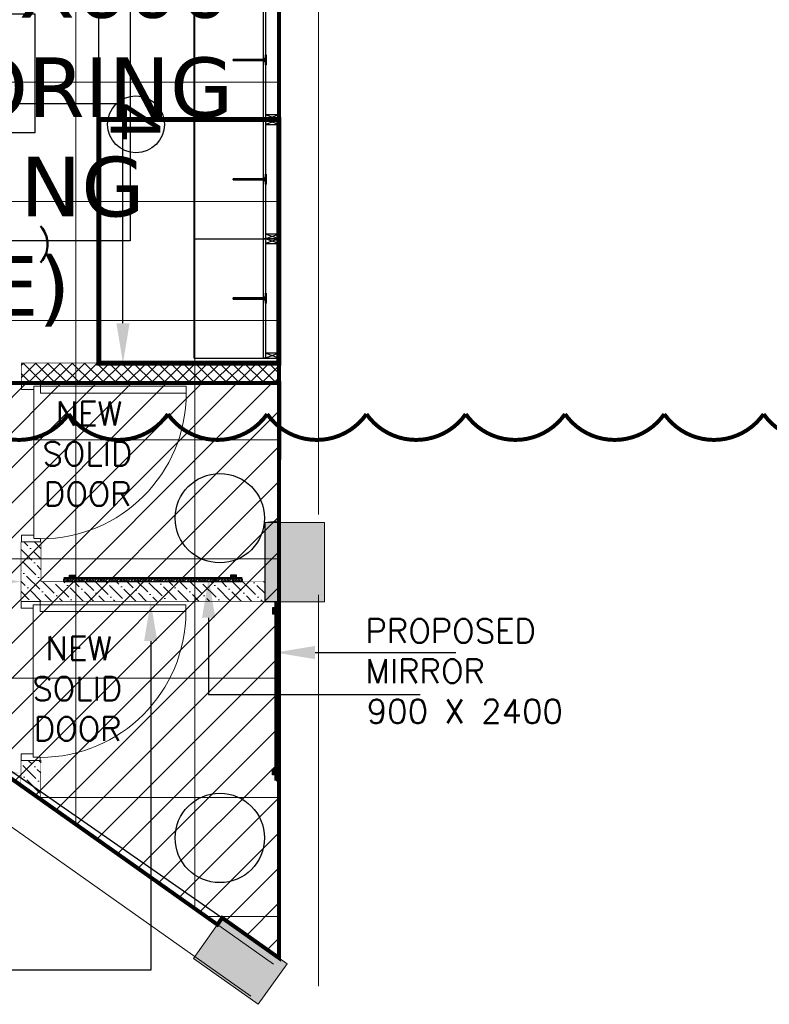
# Model space of a CAD drawing. Header units: millimetres. Extents: x 52937 to 262245, y 6619 to 63681.
# Tile 20 of 56: x 89403 to 93178, y 6662 to 11618. Entities that reach past the tile are written whole.
import ezdxf

# ---------------------------------------------------------------- set-up
doc = ezdxf.new("R2010")
doc.units = ezdxf.units.MM
doc.linetypes.add('CONTINU', pattern=[0])
for name, color, linetype in [('AREA', 8, 'Continuous'), ('ARROWS', 6, 'Continuous'), ('CLOUD-REVISIONS', 8, 'Continuous'), ('RTL-FLOOR-FIXTURE', 8, 'Continuous')]:
    doc.layers.add(name, color=color, linetype=linetype)
for name, color, linetype, lineweight in [('COLUMN', 8, 'Continuous', 0), ('COUNTERS', 8, 'Continuous', 18), ('FALSE-CEILING', 8, 'Continuous', 13), ('FLOORING-WITH-HATCH', 8, 'Continuous', 20), ('HATCH', 8, 'Continuous', 5), ('MIRROR', 8, 'Continuous', 30), ('PARTITION-HATCH', 8, 'Continuous', 30), ('PARTITIONS', 8, 'Continuous', 30), ('SINGLE-DOORS', 8, 'Continuous', 0), ('TEXT', 8, 'Continuous', 5), ('WALLS', 8, 'Continuous', 5)]:
    doc.layers.add(name, color=color, linetype=linetype, lineweight=lineweight)
doc.styles.add('ARIAL', font='romans.shx', dxfattribs={"width": 0.8})
doc.styles.get("Standard").update_dxf_attribs({"font": 'arial.ttf'})
doc.styles.add('VERDANA', font='verdana.ttf')

# ---------------------------------------------------------------- blocks, each defined once
blk = doc.blocks.new('MIRRORS')
at = {"layer": 'MIRROR'}
h = blk.add_hatch(dxfattribs=at)
h.set_pattern_fill('ANSI38', color=256, scale=80)
h.set_pattern_definition([(45, (-273591.302, 192557.234), (-7.0710678, 7.0710678), []), (135, (-273591.302, 192557.234), (-21.21320344, 7.0710678), [25, -15])])
h.paths.add_polyline_path([(0, 32.5), (0, 20.5), (900, 20.5), (900, 32.5)])
h = blk.add_hatch(color=256, dxfattribs=at)
h.dxf.hatch_style = 1
h.paths.add_polyline_path([(30, 0), (60, 0), (60, 12), (30, 12)])
h = blk.add_hatch(color=256, dxfattribs=at)
h.dxf.hatch_style = 1
h.paths.add_polyline_path([(870, 0), (840, 0), (840, 12), (870, 12)])
at = {"layer": 'MIRROR', "ltscale": 0.02, "const_width": 12}
blk.add_lwpolyline([(0, 14.8), (900, 14.8)], dxfattribs=at)
at = {"layer": 'MIRROR'}
for points in [[(0, 32.5), (0, 20.5), (900, 20.5), (900, 32.5)], [(30, 0), (60, 0), (60, 12), (30, 12)], [(870, 0), (840, 0), (840, 12), (870, 12)]]:
    blk.add_lwpolyline(points, close=True, dxfattribs=at)
blk = doc.blocks.new('DOORS-2')
at = {"layer": 'SINGLE-DOORS'}
for p, q in [((733.5, 800), (830.1, 800)), ((733.5, 800), (733.5, 748.5)), ((830.1, 800), (830.1, 766.7)), ((0, 783.4), (733.5, 783.4)), ((0, 783.4), (0, 748.5)), ((0, 748.5), (733.5, 748.5)), ((733.5, 783.4), (768.3, 783.4)), ((768.3, 783.4), (768.3, 766.7)), ((768.3, 766.7), (830.1, 766.7)), ((733.5, 0), (733.5, 16.6)), ((733.5, 16.6), (768.3, 16.6)), ((733.5, 0), (830.1, 0)), ((768.3, 33.3), (830.1, 33.3)), ((768.3, 16.6), (768.3, 33.3)), ((830.1, 0), (830.1, 33.3))]:
    blk.add_line(p, q, dxfattribs=at)
at = {"layer": 'SINGLE-DOORS', "ltscale": 0.09}
blk.add_line((768.3, 766.7), (768.3, 33.3), dxfattribs=at)
at = {"layer": 'SINGLE-DOORS', "ltscale": 0.09, "extrusion": (0, 0, -1)}
blk.add_ellipse((733.5, 748.5), major_axis=(-518.6, 518.6), ratio=1, start_param=3.926991, end_param=5.497787, dxfattribs=at)
blk = doc.blocks.new('4')
at = {"ltscale": 100}
for p, q in [((24, 922.6), (48, 855.6)), ((48, 922.6), (24, 855.6)), ((600, 922.6), (624, 855.6)), ((624, 922.6), (600, 855.6)), ((600, 922.6), (624, 855.6)), ((624, 922.6), (600, 855.6)), ((624, 922.6), (648, 855.6)), ((648, 922.6), (624, 855.6)), ((1200, 922.6), (1224, 855.6)), ((1224, 922.6), (1200, 855.6)), ((1200, 922.6), (1224, 855.6)), ((1224, 922.6), (1200, 855.6)), ((1224, 922.6), (1248, 855.6)), ((1248, 922.6), (1224, 855.6)), ((1800, 922.6), (1824, 855.6)), ((1824, 922.6), (1800, 855.6)), ((1800, 922.6), (1824, 855.6)), ((1824, 922.6), (1800, 855.6)), ((1824, 922.6), (1848, 855.6)), ((1848, 922.6), (1824, 855.6)), ((2400, 922.6), (2424, 855.6)), ((2424, 922.6), (2400, 855.6)), ((2400, 922.6), (2424, 855.6)), ((2424, 922.6), (2400, 855.6))]:
    blk.add_line(p, q, dxfattribs=at)
for p, q in [((0, 755.9), (0, 855.6)), ((24, 755.9), (24, 855.6)), ((624, 755.9), (624, 855.6)), ((1224, 755.9), (1224, 855.6)), ((1224, 755.9), (1224, 855.6)), ((1224, 755.9), (1224, 855.6)), ((1824, 755.9), (1824, 855.6)), ((2424, 755.9), (2424, 855.6)), ((2424, 755.9), (2424, 855.6))]:
    blk.add_line(p, q)
at = {"ltscale": 0.25}
for p, q in [((24, 495.6), (24, 755.9)), ((624, 495.6), (624, 755.9)), ((1224, 495.6), (1224, 755.9)), ((1224, 495.6), (1224, 755.9)), ((1824, 495.6), (1824, 755.9)), ((2424, 495.6), (2424, 755.9)), ((2424, 495.6), (2424, 755.9)), ((624, 495.6), (24, 495.6)), ((1224, 495.6), (624, 495.6)), ((1824, 495.6), (1224, 495.6)), ((2424, 495.6), (1824, 495.6))]:
    blk.add_line(p, q, dxfattribs=at)
at = {"ltscale": 100}
for points in [[(24, 855.6), (48, 855.6), (48, 922.6), (24, 922.6)], [(600, 855.6), (624, 855.6), (624, 922.6), (600, 922.6)], [(600, 855.6), (624, 855.6), (624, 922.6), (600, 922.6)], [(624, 855.6), (648, 855.6), (648, 922.6), (624, 922.6)], [(1200, 855.6), (1224, 855.6), (1224, 922.6), (1200, 922.6)], [(1200, 855.6), (1224, 855.6), (1224, 922.6), (1200, 922.6)], [(1224, 855.6), (1248, 855.6), (1248, 922.6), (1224, 922.6)], [(1800, 855.6), (1824, 855.6), (1824, 922.6), (1800, 922.6)], [(1800, 855.6), (1824, 855.6), (1824, 922.6), (1800, 922.6)], [(1824, 855.6), (1848, 855.6), (1848, 922.6), (1824, 922.6)], [(2400, 855.6), (2424, 855.6), (2424, 922.6), (2400, 922.6)], [(2400, 855.6), (2424, 855.6), (2424, 922.6), (2400, 922.6)], [(24, 855.6), (624, 855.6), (624, 845.6), (24, 845.6)], [(624, 855.6), (1224, 855.6), (1224, 845.6), (624, 845.6)], [(1224, 855.6), (1824, 855.6), (1824, 845.6), (1224, 845.6)], [(1824, 855.6), (2424, 855.6), (2424, 845.6), (1824, 845.6)]]:
    blk.add_lwpolyline(points, close=True, dxfattribs=at)
at = {"ltscale": 5}
for points in [[(348.1, 858.6), (348.1, 855.6), (298.1, 855.6), (298.1, 858.6)], [(299.9, 858.6), (299.9, 855.6), (349.9, 855.6), (349.9, 858.6)], [(321.2, 845.6), (321.2, 691.3), (326.7, 691.3), (326.7, 845.6)], [(326.7, 845.6), (326.7, 691.3), (321.2, 691.3), (321.2, 845.6)], [(948.1, 858.6), (948.1, 855.6), (898.1, 855.6), (898.1, 858.6)], [(899.9, 858.6), (899.9, 855.6), (949.9, 855.6), (949.9, 858.6)], [(921.2, 845.6), (921.2, 691.3), (926.7, 691.3), (926.7, 845.6)], [(926.7, 845.6), (926.7, 691.3), (921.2, 691.3), (921.2, 845.6)], [(1548.1, 858.6), (1548.1, 855.6), (1498.1, 855.6), (1498.1, 858.6)], [(1499.9, 858.6), (1499.9, 855.6), (1549.9, 855.6), (1549.9, 858.6)], [(1521.2, 845.6), (1521.2, 691.3), (1526.7, 691.3), (1526.7, 845.6)], [(1526.7, 845.6), (1526.7, 691.3), (1521.2, 691.3), (1521.2, 845.6)], [(2148.1, 858.6), (2148.1, 855.6), (2098.1, 855.6), (2098.1, 858.6)], [(2099.9, 858.6), (2099.9, 855.6), (2149.9, 855.6), (2149.9, 858.6)], [(2121.2, 845.6), (2121.2, 691.3), (2126.7, 691.3), (2126.7, 845.6)], [(2126.7, 845.6), (2126.7, 691.3), (2121.2, 691.3), (2121.2, 845.6)]]:
    blk.add_lwpolyline(points, close=True, dxfattribs=at)
for points in [[(316.7, 851.2), (315.1, 851.2), (315.1, 850.6), (316.7, 850.6)], [(316.7, 851.2), (315.1, 851.2), (315.1, 850.6), (316.7, 850.6)], [(316.7, 851.2), (316.7, 855.6), (321.4, 855.6), (321.4, 854.2)], [(316.7, 851.2), (316.7, 855.6), (321.4, 855.6), (321.4, 854.2)], [(317.9, 850.6), (316.7, 850.6)], [(317.9, 850.6), (316.7, 850.6)], [(321.4, 850.6), (321.4, 845.6), (317.9, 845.6), (317.9, 850.6)], [(321.4, 850.6), (321.4, 845.6), (317.9, 845.6), (317.9, 850.6)], [(321.4, 854.2), (320.8, 854.2), (320.8, 853.2), (321.4, 853.2)], [(321.4, 854.2), (320.8, 854.2), (320.8, 853.2), (321.4, 853.2)], [(321.4, 852.9), (320.8, 852.9), (320.8, 851.9), (321.4, 851.9)], [(321.4, 852.9), (320.8, 852.9), (320.8, 851.9), (321.4, 851.9)], [(321.4, 851.6), (320.8, 851.6), (320.8, 850.6), (321.4, 850.6)], [(321.4, 851.6), (320.8, 851.6), (320.8, 850.6), (321.4, 850.6)], [(321.4, 853.2), (321.4, 852.9)], [(321.4, 853.2), (321.4, 852.9)], [(321.4, 851.9), (321.4, 851.6)], [(321.4, 851.9), (321.4, 851.6)], [(331.3, 851.2), (331.3, 855.6), (326.6, 855.6), (326.6, 854.2)], [(331.3, 851.2), (331.3, 855.6), (326.6, 855.6), (326.6, 854.2)], [(326.6, 854.2), (327.2, 854.2), (327.2, 853.2), (326.6, 853.2)], [(326.6, 854.2), (327.2, 854.2), (327.2, 853.2), (326.6, 853.2)], [(326.6, 853.2), (326.6, 852.9)], [(326.6, 853.2), (326.6, 852.9)], [(326.6, 852.9), (327.2, 852.9), (327.2, 851.9), (326.6, 851.9)], [(326.6, 852.9), (327.2, 852.9), (327.2, 851.9), (326.6, 851.9)], [(326.6, 851.9), (326.6, 851.6)], [(326.6, 851.9), (326.6, 851.6)], [(326.6, 851.6), (327.2, 851.6), (327.2, 850.6), (326.6, 850.6)], [(326.6, 851.6), (327.2, 851.6), (327.2, 850.6), (326.6, 850.6)], [(326.6, 850.6), (326.6, 845.6), (330.1, 845.6), (330.1, 850.6)], [(326.6, 850.6), (326.6, 845.6), (330.1, 845.6), (330.1, 850.6)], [(330.1, 850.6), (331.3, 850.6)], [(330.1, 850.6), (331.3, 850.6)], [(331.3, 851.2), (332.9, 851.2), (332.9, 850.6), (331.3, 850.6)], [(331.3, 851.2), (332.9, 851.2), (332.9, 850.6), (331.3, 850.6)], [(916.7, 851.2), (915.1, 851.2), (915.1, 850.6), (916.7, 850.6)], [(916.7, 851.2), (915.1, 851.2), (915.1, 850.6), (916.7, 850.6)], [(916.7, 851.2), (916.7, 855.6), (921.4, 855.6), (921.4, 854.2)], [(916.7, 851.2), (916.7, 855.6), (921.4, 855.6), (921.4, 854.2)], [(917.9, 850.6), (916.7, 850.6)], [(917.9, 850.6), (916.7, 850.6)], [(921.4, 850.6), (921.4, 845.6), (917.9, 845.6), (917.9, 850.6)], [(921.4, 850.6), (921.4, 845.6), (917.9, 845.6), (917.9, 850.6)], [(921.4, 854.2), (920.8, 854.2), (920.8, 853.2), (921.4, 853.2)], [(921.4, 854.2), (920.8, 854.2), (920.8, 853.2), (921.4, 853.2)], [(921.4, 852.9), (920.8, 852.9), (920.8, 851.9), (921.4, 851.9)], [(921.4, 852.9), (920.8, 852.9), (920.8, 851.9), (921.4, 851.9)], [(921.4, 851.6), (920.8, 851.6), (920.8, 850.6), (921.4, 850.6)], [(921.4, 851.6), (920.8, 851.6), (920.8, 850.6), (921.4, 850.6)], [(921.4, 853.2), (921.4, 852.9)], [(921.4, 853.2), (921.4, 852.9)], [(921.4, 851.9), (921.4, 851.6)], [(921.4, 851.9), (921.4, 851.6)], [(931.3, 851.2), (931.3, 855.6), (926.6, 855.6), (926.6, 854.2)], [(931.3, 851.2), (931.3, 855.6), (926.6, 855.6), (926.6, 854.2)], [(926.6, 854.2), (927.2, 854.2), (927.2, 853.2), (926.6, 853.2)], [(926.6, 854.2), (927.2, 854.2), (927.2, 853.2), (926.6, 853.2)], [(926.6, 853.2), (926.6, 852.9)], [(926.6, 853.2), (926.6, 852.9)], [(926.6, 852.9), (927.2, 852.9), (927.2, 851.9), (926.6, 851.9)], [(926.6, 852.9), (927.2, 852.9), (927.2, 851.9), (926.6, 851.9)], [(926.6, 851.9), (926.6, 851.6)], [(926.6, 851.9), (926.6, 851.6)], [(926.6, 851.6), (927.2, 851.6), (927.2, 850.6), (926.6, 850.6)], [(926.6, 851.6), (927.2, 851.6), (927.2, 850.6), (926.6, 850.6)], [(926.6, 850.6), (926.6, 845.6), (930.1, 845.6), (930.1, 850.6)], [(926.6, 850.6), (926.6, 845.6), (930.1, 845.6), (930.1, 850.6)], [(930.1, 850.6), (931.3, 850.6)], [(930.1, 850.6), (931.3, 850.6)], [(931.3, 851.2), (932.9, 851.2), (932.9, 850.6), (931.3, 850.6)], [(931.3, 851.2), (932.9, 851.2), (932.9, 850.6), (931.3, 850.6)], [(1516.7, 851.2), (1515.1, 851.2), (1515.1, 850.6), (1516.7, 850.6)], [(1516.7, 851.2), (1515.1, 851.2), (1515.1, 850.6), (1516.7, 850.6)], [(1516.7, 851.2), (1516.7, 855.6), (1521.4, 855.6), (1521.4, 854.2)], [(1516.7, 851.2), (1516.7, 855.6), (1521.4, 855.6), (1521.4, 854.2)], [(1517.9, 850.6), (1516.7, 850.6)], [(1517.9, 850.6), (1516.7, 850.6)], [(1521.4, 850.6), (1521.4, 845.6), (1517.9, 845.6), (1517.9, 850.6)], [(1521.4, 850.6), (1521.4, 845.6), (1517.9, 845.6), (1517.9, 850.6)], [(1521.4, 854.2), (1520.8, 854.2), (1520.8, 853.2), (1521.4, 853.2)], [(1521.4, 854.2), (1520.8, 854.2), (1520.8, 853.2), (1521.4, 853.2)], [(1521.4, 852.9), (1520.8, 852.9), (1520.8, 851.9), (1521.4, 851.9)], [(1521.4, 852.9), (1520.8, 852.9), (1520.8, 851.9), (1521.4, 851.9)], [(1521.4, 851.6), (1520.8, 851.6), (1520.8, 850.6), (1521.4, 850.6)], [(1521.4, 851.6), (1520.8, 851.6), (1520.8, 850.6), (1521.4, 850.6)], [(1521.4, 853.2), (1521.4, 852.9)], [(1521.4, 853.2), (1521.4, 852.9)], [(1521.4, 851.9), (1521.4, 851.6)], [(1521.4, 851.9), (1521.4, 851.6)], [(1531.3, 851.2), (1531.3, 855.6), (1526.6, 855.6), (1526.6, 854.2)], [(1531.3, 851.2), (1531.3, 855.6), (1526.6, 855.6), (1526.6, 854.2)], [(1526.6, 854.2), (1527.2, 854.2), (1527.2, 853.2), (1526.6, 853.2)], [(1526.6, 854.2), (1527.2, 854.2), (1527.2, 853.2), (1526.6, 853.2)], [(1526.6, 853.2), (1526.6, 852.9)], [(1526.6, 853.2), (1526.6, 852.9)], [(1526.6, 852.9), (1527.2, 852.9), (1527.2, 851.9), (1526.6, 851.9)], [(1526.6, 852.9), (1527.2, 852.9), (1527.2, 851.9), (1526.6, 851.9)], [(1526.6, 851.9), (1526.6, 851.6)], [(1526.6, 851.9), (1526.6, 851.6)], [(1526.6, 851.6), (1527.2, 851.6), (1527.2, 850.6), (1526.6, 850.6)], [(1526.6, 851.6), (1527.2, 851.6), (1527.2, 850.6), (1526.6, 850.6)], [(1526.6, 850.6), (1526.6, 845.6), (1530.1, 845.6), (1530.1, 850.6)], [(1526.6, 850.6), (1526.6, 845.6), (1530.1, 845.6), (1530.1, 850.6)], [(1530.1, 850.6), (1531.3, 850.6)], [(1530.1, 850.6), (1531.3, 850.6)], [(1531.3, 851.2), (1532.9, 851.2), (1532.9, 850.6), (1531.3, 850.6)], [(1531.3, 851.2), (1532.9, 851.2), (1532.9, 850.6), (1531.3, 850.6)], [(2116.7, 851.2), (2115.1, 851.2), (2115.1, 850.6), (2116.7, 850.6)], [(2116.7, 851.2), (2115.1, 851.2), (2115.1, 850.6), (2116.7, 850.6)], [(2116.7, 851.2), (2116.7, 855.6), (2121.4, 855.6), (2121.4, 854.2)], [(2116.7, 851.2), (2116.7, 855.6), (2121.4, 855.6), (2121.4, 854.2)], [(2117.9, 850.6), (2116.7, 850.6)], [(2117.9, 850.6), (2116.7, 850.6)], [(2121.4, 850.6), (2121.4, 845.6), (2117.9, 845.6), (2117.9, 850.6)], [(2121.4, 850.6), (2121.4, 845.6), (2117.9, 845.6), (2117.9, 850.6)], [(2121.4, 854.2), (2120.8, 854.2), (2120.8, 853.2), (2121.4, 853.2)], [(2121.4, 854.2), (2120.8, 854.2), (2120.8, 853.2), (2121.4, 853.2)], [(2121.4, 852.9), (2120.8, 852.9), (2120.8, 851.9), (2121.4, 851.9)], [(2121.4, 852.9), (2120.8, 852.9), (2120.8, 851.9), (2121.4, 851.9)], [(2121.4, 851.6), (2120.8, 851.6), (2120.8, 850.6), (2121.4, 850.6)], [(2121.4, 851.6), (2120.8, 851.6), (2120.8, 850.6), (2121.4, 850.6)], [(2121.4, 853.2), (2121.4, 852.9)], [(2121.4, 853.2), (2121.4, 852.9)], [(2121.4, 851.9), (2121.4, 851.6)], [(2121.4, 851.9), (2121.4, 851.6)], [(2131.3, 851.2), (2131.3, 855.6), (2126.6, 855.6), (2126.6, 854.2)], [(2131.3, 851.2), (2131.3, 855.6), (2126.6, 855.6), (2126.6, 854.2)], [(2126.6, 854.2), (2127.2, 854.2), (2127.2, 853.2), (2126.6, 853.2)], [(2126.6, 854.2), (2127.2, 854.2), (2127.2, 853.2), (2126.6, 853.2)], [(2126.6, 853.2), (2126.6, 852.9)], [(2126.6, 853.2), (2126.6, 852.9)], [(2126.6, 852.9), (2127.2, 852.9), (2127.2, 851.9), (2126.6, 851.9)], [(2126.6, 852.9), (2127.2, 852.9), (2127.2, 851.9), (2126.6, 851.9)], [(2126.6, 851.9), (2126.6, 851.6)], [(2126.6, 851.9), (2126.6, 851.6)], [(2126.6, 851.6), (2127.2, 851.6), (2127.2, 850.6), (2126.6, 850.6)], [(2126.6, 851.6), (2127.2, 851.6), (2127.2, 850.6), (2126.6, 850.6)], [(2126.6, 850.6), (2126.6, 845.6), (2130.1, 845.6), (2130.1, 850.6)], [(2126.6, 850.6), (2126.6, 845.6), (2130.1, 845.6), (2130.1, 850.6)], [(2130.1, 850.6), (2131.3, 850.6)], [(2130.1, 850.6), (2131.3, 850.6)], [(2131.3, 851.2), (2132.9, 851.2), (2132.9, 850.6), (2131.3, 850.6)], [(2131.3, 851.2), (2132.9, 851.2), (2132.9, 850.6), (2131.3, 850.6)]]:
    blk.add_lwpolyline(points, dxfattribs=at)
blk.add_circle((1247.5, 202.6), 143)
at = {"layer": 'RTL-FLOOR-FIXTURE'}
for p, q in [((0, 15.6), (0, 922.6)), ((2449, 922.6), (2449, 15.6)), ((1249, 15.6), (0, 15.6)), ((2449, 15.6), (1200, 15.6))]:
    blk.add_line(p, q, dxfattribs=at)
at = {"insert": (1235.5, 75.2), "char_height": 250, "attachment_point": 8}
blk.add_mtext_dynamic_manual_height_columns('\\pxqc;{\\fArial|b0|i0|c0|p34;\\C0;4}', width=2166.049, gutter_width=12.5, heights=[0], dxfattribs=at)
blk = doc.blocks.new('RTL-HG')
blk.add_hatch(color=256).paths.add_polyline_path([(0, 20.5), (300, -525), (-300, -525)])
for p, q in [((-300, 700), (-300, 900)), ((300, 700), (300, 900)), ((0, 675), (0, -525)), ((-275, -525), (-300, -525)), ((275, -525), (300, -525))]:
    blk.add_line(p, q)
for points in [[(-300, 700), (-300, 1000), (-275, 1000), (-275, 700)], [(-275, 990), (-275, 1000), (275, 1000), (275, 990)], [(275, 700), (275, 1000), (300, 1000), (300, 700)], [(-300, -550), (-300, 700), (300, 700), (300, -550)], [(-300, -550), (-300, 700), (-275, 700), (-275, -550)], [(-275, 675), (-275, 700), (275, 700), (275, 675)], [(275, -550), (275, 700), (300, 700), (300, -550)], [(-362.5, -525), (-362.5, 675), (-12.5, 675), (-12.5, -525)], [(-12.5, 635), (-12.5, 675), (12.5, 675), (12.5, 635)], [(-12.5, 75), (-12.5, 675), (12.5, 675), (12.5, 75)], [(-12.5, 75), (-12.5, 675), (12.5, 675), (12.5, 75)], [(12.5, -525), (12.5, 675), (362.5, 675), (362.5, -525)], [(-12.5, 55), (-12.5, 95), (12.5, 95), (12.5, 55)], [(-12.5, -525), (-12.5, 75), (12.5, 75), (12.5, -525)], [(0, 20.5), (-300, -525), (-275, -525), (0, -25), (275, -525), (300, -525)], [(0, 20.5), (300, -525), (-300, -525)], [(-12.5, -525), (-12.5, -485), (12.5, -485), (12.5, -525)], [(-275, -550), (-275, -525), (275, -525), (275, -550)], [(-300, -1000), (-300, -550), (300.1, -550), (300.1, -1000)], [(-300, -850), (-300, -550), (-275, -550), (-275, -850)], [(275, -850), (275, -550), (300, -550), (300, -850)], [(-275, -850), (-275, -840), (275, -840), (275, -850)]]:
    blk.add_lwpolyline(points, close=True)
at = {"layer": 'RTL-FLOOR-FIXTURE'}
for p, q in [((-842.5, -1480), (-842.5, 1480)), ((-842.5, 1480), (842.5, 1480)), ((842.5, 1480), (842.5, -1480)), ((842.5, -1480), (-842.5, -1480))]:
    blk.add_line(p, q, dxfattribs=at)

msp = doc.modelspace()

# ---------------------------------------------------------------- hatches: boundary and pattern name
at = {"layer": 'COLUMN'}
h = msp.add_hatch(color=256, dxfattribs=at)
h.dxf.hatch_style = 1
h.paths.add_polyline_path([(90278.3, 6893.1), (90422.8, 7097.1), (90749.3, 6866), (90604.8, 6662)])
h.paths.add_polyline_path([(90638.8, 9087.6), (90938.8, 9087.3), (90938.5, 8687.3), (90638.5, 8687.6)])
at = {"layer": 'FLOORING-WITH-HATCH', "linetype": 'CONTINU'}
h = msp.add_hatch(dxfattribs=at)
h.set_pattern_fill('_USER', color=8, scale=600, style=0, double=1, pattern_type=0)
h.set_pattern_definition([(0, (69884.6, 45503.13), (0, 600), []), (90, (69884.6, 45503.13), (-600, 4e-14), [])])
h.paths.add_polyline_path([(87198.6, 29439.8), (86998.8, 29439.8), (86998.8, 17940.4), (82273.8, 17940.4), (82273.6, 29739.8), (82843.6, 29739.8), (82843.6, 31169.8), (85103.6, 31169.8), (85103.6, 29739.8), (87198.6, 29739.8)], flags=16)
h.paths.add_polyline_path([(71848.6, 44614.6), (72148.6, 44614.6), (72148.6, 43914.6), (71848.6, 43914.6)], flags=16)
h.paths.add_polyline_path([(77548.7, 44615.1), (77848.7, 44615.1), (77848.7, 43915.1), (77548.7, 43915.1)], flags=16)
h.paths.add_polyline_path([(83298.7, 44614.6), (83598.7, 44614.6), (83598.7, 43914.6), (83298.7, 43914.6)], flags=16)
h.paths.add_polyline_path([(83298.7, 40665.4), (83598.7, 40665.4), (83598.7, 39965.4), (83298.7, 39965.4)], flags=16)
h.paths.add_polyline_path([(77548.7, 40665.4), (77848.7, 40665.4), (77848.7, 39965.4), (77548.7, 39965.4)], flags=16)
h.paths.add_polyline_path([(71848.6, 40664.8), (72148.6, 40664.8), (72148.6, 39949.8), (71848.6, 39949.8)], flags=16)
h.paths.add_polyline_path([(77848.7, 35465.4), (77848.7, 34765.4), (77548.7, 34765.4), (77548.7, 35465.4)], flags=16)
h.paths.add_polyline_path([(83298.7, 35465.4), (83598.7, 35465.4), (83598.7, 34965.4), (83298.7, 34965.4)], flags=16)
h.paths.add_polyline_path([(77898.6, 29739.8), (77898.6, 29439.8), (77298.6, 29439.8), (77298.6, 29739.8)], flags=16)
h.paths.add_polyline_path([(72148.6, 29439.8), (71848.6, 29439.8), (71848.6, 30039.8), (72148.6, 30039.8)], flags=17)
h.paths.add_polyline_path([(68798.7, 30139.8), (69098.7, 30139.8), (69098.7, 29439.8), (68798.7, 29439.8)], flags=16)
h.paths.add_polyline_path([(86998.6, 12490.4), (86998.6, 12190.4), (86258.6, 12190.4), (86258.6, 12490.4)], flags=16)
h.paths.add_polyline_path([(71848.6, 37485.9), (71848.6, 38385.9), (73348.6, 38385.9), (73348.6, 37485.9)], flags=16)
h.paths.add_polyline_path([(70878.6, 40179.8), (71848.6, 40179.8), (71848.6, 40664.8), (72148.6, 40664.8), (72148.6, 39949.8), (70878.6, 39954.7), (68248.8, 39964.8), (68248.4, 35415.8), (71548.6, 35416), (72448.6, 35360.9), (72148.6, 35360.9), (72148.6, 34865.4), (71848.6, 34865.4), (71848.6, 35214.8), (65167.2, 35214.8), (67766.7, 29589.6), (74943.8, 29589.6), (74943.8, 26014.8), (76373.6, 26014.8), (76373.6, 26164.8), (76877.5, 26164.8), (76873.6, 23664.8), (76823.6, 23664.8), (76823.6, 20520.3), (76873.6, 20520.3), (76873.6, 19920.3), (76823.6, 19920.3), (76823.6, 16651.8), (78576, 15414), (78635.5, 15498), (79043.6, 15209.1), (78986.7, 15128.8), (82255.2, 12815.3), (82314.1, 12898.4), (82640.6, 12667.3), (82582, 12584.5), (86437.3, 9861.3), (86493.1, 9940.1), (86819.5, 9709), (86766.6, 9634.1), (90398.8, 7063.1), (90422.8, 7097.1), (90708.6, 6895.2), (90708.6, 12429.7), (92958.6, 12429.7), (93254.1, 33285.6), (86771.8, 33285.2), (86771.8, 45844.8), (69885.3, 45503.5), (69885.8, 42889.8), (70878.6, 42889.8)])
at = {"layer": 'HATCH', "linetype": 'CONTINU'}
h = msp.add_hatch(dxfattribs=at)
h.set_pattern_fill('ANSI31', color=8, scale=1000, style=0, double=1)
h.set_pattern_definition([(45, (-10519421.81, -1781447.46), (-88.3883476, 88.3883476), [])])
h.paths.add_polyline_path([(90710, 9790.1), (88413.6, 9790.1), (88413.6, 8468.9), (90398.7, 7063.2), (90422.8, 7097.1), (90708.6, 6895.2)])
at = {"layer": 'HATCH'}
h = msp.add_hatch(dxfattribs=at)
h.set_pattern_fill('ANSI36', color=256, scale=300, angle=270, style=0)
h.set_pattern_definition([(315, (413509.073, 268108.846), (72.9203868, -19.8873782), [93.75, -18.75, 0, -18.75])])
h.paths.add_polyline_path([(90638.5, 8690.1), (90638.5, 8790.1), (89509.3, 8790), (89510.4, 8990), (89410.4, 8990), (89409.4, 8790), (89409.9, 8690)])
h = msp.add_hatch(dxfattribs=at)
h.set_pattern_fill('ANSI36', color=256, scale=300, angle=-90, style=0)
h.set_pattern_definition([(315, (413709.005, 269323.83), (72.9203868, -19.8873782), [93.75, -18.75, 0, -18.75])])
h.paths.add_polyline_path([(89409.9, 7890), (89509.8, 7890), (89508.3, 7692.2), (89408.7, 7762.5)])
at = {"layer": 'PARTITION-HATCH', "ltscale": 0.02}
h = msp.add_hatch(dxfattribs=at)
h.set_pattern_fill('ANSI37', color=256, scale=350, angle=360, style=0)
h.set_pattern_definition([(45, (283234.73, 283331.357), (-30.9359217, 30.9359217), []), (135, (283234.73, 283331.357), (-30.9359217, -30.9359217), [])])
h.paths.add_polyline_path([(89411.8, 9889.8), (90710, 9889.9), (90710, 9790.1), (89411.8, 9790)])

# ---------------------------------------------------------------- linework, layer by layer
at = {"layer": 'AREA'}
msp.add_lwpolyline([(76949.2, 16567.9), (78588.5, 15422.1), (78642.3, 15498), (79050.4, 15209.1), (78991.3, 15125.5), (82280.6, 12841.5), (82320.8, 12898.4), (82647.3, 12667.3), (82588.8, 12584.4), (86439.5, 9864.5), (86495.3, 9943.3), (86819.5, 9709), (86773.3, 9634.1), (90708.6, 6900), (90708.6, 8687.6), (90638.5, 8687.6), (90638.8, 9087.6), (90708.6, 9095.2), (90715.4, 12429.7), (92988.6, 12429.7), (93145.2, 23691.1)], dxfattribs=at)
at = {"layer": 'AREA', "const_width": 5}
msp.add_lwpolyline([(82967.4, 12317), (84075.5, 13936.5), (86590.9, 12490.4), (86590.9, 17939.2), (86998.2, 17940.6), (86998.7, 23690.4), (93145.2, 23690.4), (92988.6, 12429.7), (90708.6, 12429.7), (90708.6, 9087.5), (90638.8, 9087.6), (90638.8, 8690.1), (90638.5, 8687.6), (90708.6, 8687.5), (90708.6, 6900), (90422.8, 7097.1), (90399, 7063), (86773.3, 9634.1), (86819.5, 9709), (86495.3, 9943.3), (86437.3, 9861.3), (82967.4, 12317)], dxfattribs=at)
at = {"layer": 'AREA', "const_width": 25}
msp.add_lwpolyline([(90708.6, 11115.9), (89801.6, 11115.9), (89801.6, 9889.9), (90708.6, 9889.9)], close=True, dxfattribs=at)
at = {"layer": 'ARROWS'}
for points in [[(89923.2, 10089.8), (89923.2, 11194.5), (88757.2, 11194.5)], [(90354.7, 8607.7), (90354.7, 8222), (91419.2, 8222)], [(90062.7, 8490), (90062.7, 6834), (88661.2, 6834)], [(90890.9, 8432.5), (91598.7, 8432.5)]]:
    msp.add_lwpolyline(points, dxfattribs=at)
for points in [[(89956.5, 10089.8), (89923.2, 9889.8), (89889.9, 10089.8)], [(89209.9, 8823.3), (89409.9, 8790), (89209.9, 8756.7)], [(90321.4, 8607.7), (90354.7, 8807.7), (90388, 8607.7)], [(90029.4, 8490), (90062.7, 8690), (90096, 8490)], [(90890.9, 8399.2), (90690.9, 8432.5), (90890.9, 8465.9)], [(89209.3, 7859.6), (89409.3, 7826.2), (89209.3, 7792.9)]]:
    msp.add_solid(points, dxfattribs=at)
at = {"layer": 'CLOUD-REVISIONS', "const_width": 20}
msp.add_lwpolyline([(93649.3, 9633, -0.520567), (93149.3, 9633, -0.520567), (92649.3, 9633, -0.520567), (92149.3, 9633, -0.520567), (91649.3, 9633, -0.520567), (91149.3, 9633, -0.520567), (90649.3, 9633, -0.520567), (90149.3, 9633, -0.520567), (89649.3, 9633, -0.520567), (89149.3, 9633, -0.520567), (88649.3, 9633, -0.520567), (88220.7, 9704.4, -0.520567), (88220.7, 10204.4, -0.520567), (88220.7, 10704.4, -0.520567), (88220.7, 11204.4, -0.520567), (88220.7, 11704.4, -0.520567)], format="xyb", dxfattribs=at)
at = {"layer": 'COLUMN'}
for points in [[(90638.8, 9087.6), (90938.8, 9087.3), (90938.5, 8687.3), (90638.5, 8687.6)], [(90278.3, 6893.1), (90422.8, 7097.1), (90749.3, 6866), (90604.8, 6662)]]:
    msp.add_lwpolyline(points, close=True, dxfattribs=at)
at = {"layer": 'COUNTERS'}
msp.add_line((90923.6, 8724.8), (90923.6, 8724.8), dxfattribs=at)
msp.add_line((90923.6, 8724.8), (90923.6, 8724.8), dxfattribs=at)
at = {"layer": 'FALSE-CEILING', "color": 8, "linetype": 'Continuous', "const_width": 20}
msp.add_lwpolyline([(90710, 9790.1), (88413.6, 9790.1), (88413.6, 8468.9), (90398.7, 7063.2), (90422.8, 7097.1), (90708.6, 6895.2)], close=True, dxfattribs=at)
at = {"layer": 'FLOORING-WITH-HATCH', "color": 8, "linetype": 'Continuous', "const_width": 20}
msp.add_lwpolyline([(93254.1, 33285.6), (92958.6, 12429.7), (90708.6, 12429.7), (90708.6, 6895.2), (90422.8, 7097.1), (90398.8, 7063.1), (86766.6, 9634.1), (86819.5, 9709), (86493.1, 9940.1), (86437.3, 9861.3), (82582, 12584.5), (82640.6, 12667.3), (82314.1, 12898.4), (82255.2, 12815.3), (78986.7, 15128.8), (79043.6, 15209.1), (78635.5, 15498), (78576, 15414), (76823.6, 16651.8)], dxfattribs=at)
at = {"layer": 'PARTITIONS', "ltscale": 0.02, "const_width": 3}
msp.add_lwpolyline([(89411.8, 9889.8), (90710, 9889.9), (90710, 9790.1), (89411.8, 9790)], close=True, dxfattribs=at)
at = {"layer": 'RTL-FLOOR-FIXTURE', "ltscale": 0.5}
for centre in [(90410.7, 9108.9), (90410.7, 7499.4)]:
    msp.add_circle(centre, 225, dxfattribs=at)
at = {"layer": 'WALLS'}
for p, q in [((90566.7, 6702.6), (72177.7, 19691.5)), ((90708.6, 12429.7), (90708.6, 9095.2)), ((90908.6, 12229.7), (90908.6, 9127.6)), ((90681.1, 6863.7), (86958.5, 9493.1)), ((90708.6, 8690), (90708.6, 6895.2)), ((90908.6, 8722.4), (90908.6, 6753.7))]:
    msp.add_line(p, q, dxfattribs=at)
at = {"layer": 'WALLS', "ltscale": 0.02, "const_width": 3}
for points in [[(89409.9, 8790), (89410, 8990), (89509.8, 8990), (89509.8, 8790), (90638.5, 8790.1), (90638.5, 8690.1), (89410, 8690)], [(89409.9, 7890), (89509.8, 7890), (89508.3, 7692.2), (89408.7, 7762.5)]]:
    msp.add_lwpolyline(points, close=True, dxfattribs=at)

# ---------------------------------------------------------------- block references
at = {"layer": 'MIRROR'}
for p, rotation in [((90524.5, 8822.5), 180), ((90676.1, 8687.5), 270)]:
    msp.add_blockref('MIRRORS', p, dxfattribs=dict(at, rotation=rotation))
at = {"layer": 'RTL-FLOOR-FIXTURE'}
for name, p, rotation in [('4', (89786, 12338.9), 270), ('RTL-HG', (88478.6, 11347.9), 90.00000000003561)]:
    msp.add_blockref(name, p, dxfattribs=dict(at, rotation=rotation))
at = {"layer": 'SINGLE-DOORS', "xscale": -1}
for p in [(90241.9, 8990), (90240, 7890)]:
    msp.add_blockref('DOORS-2', p, dxfattribs=at)

# ---------------------------------------------------------------- texts
at = {"layer": 'TEXT', "style": 'ARIAL'}
for s, rotation, p in [(')', 0.0006, (89492.1, 10435.7)), ('NEW', 360, (89584.2, 9575.5)), ('SOLID', 360, (89517.9, 9373)), ('DOOR', 360, (89524.8, 9170.5)), ('PROPOSED', 360, (91144.1, 8481.5)), ('NEW', 360, (89533.2, 8393.5)), ('MIRROR', 360, (91144.1, 8279)), ('SOLID', 360, (89466.9, 8191)), ('900 X 2400', 360, (91151.1, 8076.5)), ('DOOR', 360, (89473.8, 7988.5))]:
    msp.add_text(s, height=120, rotation=rotation, dxfattribs=at).set_placement(p)
at = {"layer": 'TEXT', "color": 8, "insert": (88341, 11928.3), "char_height": 300, "width": 4484.464, "attachment_point": 2, "style": 'VERDANA'}
msp.add_mtext('{\\C0;PROPOSED 600X600 \\PVITRIFIED FLOORING \\PTILE & SKIRTING\\P(\\C1;RRL SCOPE\\C0;) }', dxfattribs=at)

doc.saveas('drawing.dxf')
